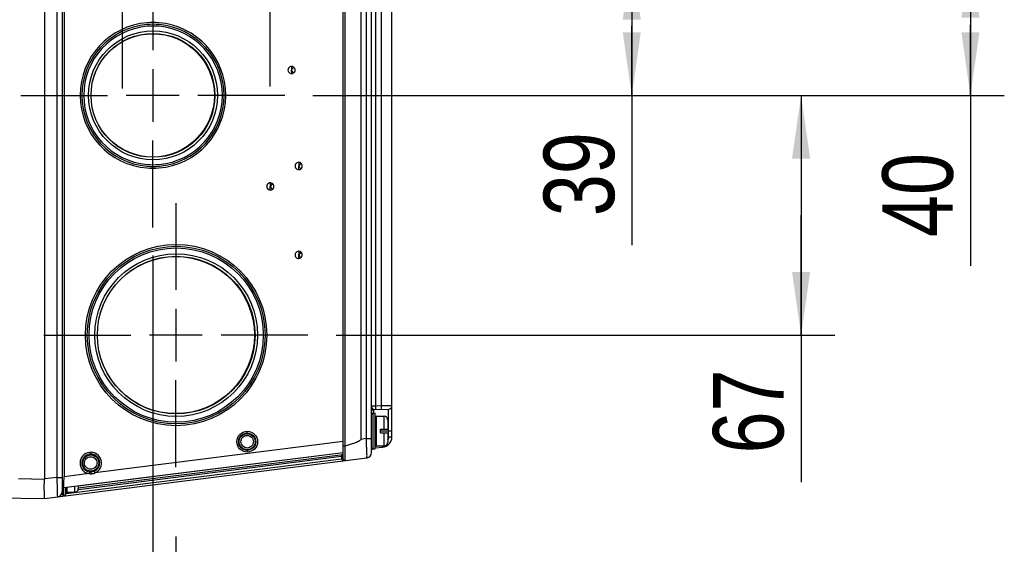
# Model space of a CAD drawing. Header units: inches. Extents: x 0 to 117, y 0 to 83.
# Tile 33 of 73: x 53 to 64, y 63 to 69. Entities that reach past the tile are written whole.
import ezdxf

# ---------------------------------------------------------------- set-up
doc = ezdxf.new("R2010")
doc.units = ezdxf.units.IN
doc.header["$LTSCALE"] = 6.431102
doc.header["$MEASUREMENT"] = 0
doc.linetypes.add('CENTER', pattern=[0.6, 0.375, -0.075, 0.075, -0.075])
doc.layers.get('0').update_dxf_attribs({"linetype": 'CONTINUOUS'})
doc.layers.add('DEFAULT_1', color=7, linetype='CENTER')
doc.styles.get("Standard").update_dxf_attribs({"font": 'txt', "width": 0.8})
doc.dimstyles.new('DIMSTYLE_2', dxfattribs={"dimtxt": 0.78125, "dimasz": 0.7, "dimexe": 0.18, "dimexo": 0.0625, "dimgap": 0.09, "dimtad": 1, "dimdec": 0, "dimzin": 4, "dimdsep": 46, "dimtxsty": 'STANDARD', "dimblk": '_FILLED', "dimblk1": '_FILLED', "dimblk2": '_FILLED', "dimcen": 0.09, "dimadec": 0, "dimazin": 0, "dimtfac": 1, "dimtdec": 0, "dimtofl": 0, "dimtmove": 0, "dimatfit": 3, "dimldrblk": '_FILLED', "dimfxl": 1, "dimtolj": 1, "dimtzin": 4, "dimarcsym": 0})

# ---------------------------------------------------------------- blocks, each defined once
blk = doc.blocks.new('_FILLED')
at = {"color": 0, "linetype": 'BYBLOCK'}
blk.add_solid([(0, 0), (-1, 0.143), (-1, -0.143)], dxfattribs=at)
blk = doc.blocks.new('*D4')
at = {"color": 7, "linetype": 'CONTINUOUS'}
for p, q in [((56.394, 69.711), (60.634, 69.711)), ((60.259, 69.711), (60.259, 68.941)), ((60.259, 68.172), (60.259, 68.941)), ((60.259, 68.941), (60.259, 66.514)), ((56.728, 68.172), (60.634, 68.172))]:
    blk.add_line(p, q, dxfattribs=at)
at = {"color": 7, "linetype": 'CONTINUOUS', "xscale": 0.7, "yscale": 0.7, "zscale": 0.7}
for p, rotation in [((60.259, 69.711), 90), ((60.259, 68.172), 270)]:
    blk.add_blockref('_FILLED', p, dxfattribs=dict(at, rotation=rotation))
at = {"color": 7, "linetype": 'CONTINUOUS', "insert": (59.283, 67.764), "char_height": 0.7812, "width": 1.25, "attachment_point": 3, "rotation": 90, "line_spacing_factor": 0.9}
blk.add_mtext('39', dxfattribs=at)
blk = doc.blocks.new('*D19')
at = {"color": 7, "linetype": 'CONTINUOUS'}
for p, q in [((56.728, 68.172), (62.509, 68.172)), ((62.134, 68.172), (62.134, 66.844)), ((62.134, 65.517), (62.134, 66.844)), ((62.134, 66.844), (62.134, 63.886)), ((56.985, 65.517), (62.509, 65.517))]:
    blk.add_line(p, q, dxfattribs=at)
at = {"color": 7, "linetype": 'CONTINUOUS', "xscale": 0.7, "yscale": 0.7, "zscale": 0.7}
for p, rotation in [((62.134, 68.172), 90), ((62.134, 65.517), 270)]:
    blk.add_blockref('_FILLED', p, dxfattribs=dict(at, rotation=rotation))
at = {"color": 7, "linetype": 'CONTINUOUS', "insert": (61.158, 65.136), "char_height": 0.7812, "width": 1.25, "attachment_point": 3, "rotation": 90, "line_spacing_factor": 0.9}
blk.add_mtext('67', dxfattribs=at)
blk = doc.blocks.new('*D20')
at = {"color": 7, "linetype": 'CONTINUOUS'}
for p, q in [((58.029, 69.731), (64.384, 69.731)), ((64.009, 69.731), (64.009, 68.951)), ((64.009, 68.172), (64.009, 68.951)), ((64.009, 68.951), (64.009, 66.283)), ((56.728, 68.172), (64.384, 68.172))]:
    blk.add_line(p, q, dxfattribs=at)
at = {"color": 7, "linetype": 'CONTINUOUS', "xscale": 0.7, "yscale": 0.7, "zscale": 0.7}
for p, rotation in [((64.009, 69.731), 90), ((64.009, 68.172), 270)]:
    blk.add_blockref('_FILLED', p, dxfattribs=dict(at, rotation=rotation))
at = {"color": 7, "linetype": 'CONTINUOUS', "insert": (63.033, 67.533), "char_height": 0.7812, "width": 1.25, "attachment_point": 3, "rotation": 90, "line_spacing_factor": 0.9}
blk.add_mtext('40', dxfattribs=at)
blk = doc.blocks.new('*D22')
at = {"color": 7, "linetype": 'CONTINUOUS'}
for p, q in [((54.954, 66.398), (54.954, 61.004)), ((55.211, 63.286), (55.211, 61.004)), ((54.954, 61.379), (53.131, 61.379)), ((53.131, 61.379), (55.083, 61.379)), ((56.211, 61.379), (55.083, 61.379)), ((55.211, 61.379), (56.211, 61.379))]:
    blk.add_line(p, q, dxfattribs=at)
at = {"color": 7, "linetype": 'CONTINUOUS', "xscale": 0.7, "yscale": 0.7, "zscale": 0.7}
blk.add_blockref('_FILLED', (54.954, 61.379), dxfattribs=at)
at = {"color": 7, "linetype": 'CONTINUOUS', "xscale": 0.7, "yscale": 0.7, "zscale": 0.7, "rotation": 180}
blk.add_blockref('_FILLED', (55.211, 61.379), dxfattribs=at)
at = {"color": 7, "linetype": 'CONTINUOUS', "insert": (53.756, 62.356), "char_height": 0.781, "width": 0.625, "attachment_point": 3, "line_spacing_factor": 0.9}
blk.add_mtext('7', dxfattribs=at)

msp = doc.modelspace()

# ---------------------------------------------------------------- linework, layer by layer
at = {"color": 7, "linetype": 'CONTINUOUS'}
for p, q in [((53.953, 73.182), (53.953, 63.757)), ((53.756, 73.017), (53.756, 63.922)), ((53.895, 63.941), (53.895, 72.998)), ((53.973, 72.993), (53.973, 63.947)), ((57.063, 64.146), (57.063, 72.793)), ((57.378, 64.215), (57.378, 72.724)), ((57.083, 72.651), (57.083, 64.288)), ((57.26, 72.577), (57.26, 64.362)), ((57.32, 64.37), (57.32, 72.569)), ((57.421, 72.209), (57.421, 64.731)), ((57.487, 64.732), (57.487, 69.423)), ((57.603, 64.391), (57.603, 69.415)), ((54.957, 68.959), (54.958, 68.959)), ((54.954, 68.464), (54.954, 67.879)), ((56.515, 68.42), (56.492, 68.452)), ((56.493, 68.413), (56.492, 68.452)), ((55.247, 68.172), (54.662, 68.172)), ((54.957, 67.384), (54.958, 67.384)), ((56.594, 67.422), (56.571, 67.39)), ((56.571, 67.35), (56.571, 67.389)), ((56.279, 67.195), (56.256, 67.163)), ((56.256, 67.123), (56.256, 67.163)), ((55.214, 66.501), (55.214, 66.501)), ((56.594, 66.437), (56.571, 66.405)), ((56.571, 66.365), (56.571, 66.405)), ((55.211, 65.809), (55.211, 65.225)), ((55.503, 65.517), (54.919, 65.517)), ((57.421, 64.731), (57.378, 64.728)), ((57.398, 64.691), (57.565, 64.695)), ((57.398, 64.691), (57.398, 64.651)), ((57.487, 64.732), (57.421, 64.731)), ((57.603, 64.734), (57.487, 64.732)), ((57.566, 64.695), (57.565, 64.695)), ((57.565, 64.391), (57.565, 64.695)), ((57.39, 64.651), (57.418, 64.651)), ((57.39, 64.651), (57.39, 64.257)), ((57.418, 64.257), (57.418, 64.651)), ((57.43, 64.619), (57.516, 64.619)), ((57.43, 64.619), (57.43, 64.289)), ((57.516, 64.474), (57.516, 64.619)), ((57.556, 64.58), (57.556, 64.474)), ((55.214, 64.533), (55.214, 64.533)), ((56, 64.431), (56.001, 64.451)), ((57.477, 64.474), (57.556, 64.474)), ((57.477, 64.434), (57.477, 64.474)), ((57.603, 64.454), (57.477, 64.454)), ((57.064, 64.337), (54.314, 63.99)), ((57.32, 64.37), (57.26, 64.362)), ((57.32, 64.37), (57.378, 64.37)), ((57.477, 64.434), (57.556, 64.434)), ((57.516, 64.289), (57.516, 64.434)), ((57.556, 64.434), (57.556, 64.328)), ((57.565, 64.391), (57.603, 64.391)), ((56, 64.241), (56.001, 64.221)), ((57.084, 64.266), (57.084, 64.289)), ((57.085, 64.244), (57.084, 64.266)), ((57.085, 64.224), (57.085, 64.244)), ((57.085, 64.205), (57.085, 64.224)), ((57.39, 64.257), (57.418, 64.257)), ((57.5, 64.273), (57.422, 64.264)), ((57.43, 64.289), (57.516, 64.289)), ((53.756, 63.706), (57.327, 64.157)), ((53.97, 63.828), (57.063, 64.218)), ((57.046, 64.143), (53.996, 63.758)), ((54.129, 63.826), (57.063, 64.196)), ((57.063, 64.214), (54.13, 63.844)), ((54.131, 63.808), (57.046, 64.176)), ((54.268, 64.199), (54.269, 64.218)), ((57.046, 64.176), (57.063, 64.179)), ((57.046, 64.176), (57.046, 64.143)), ((57.063, 64.146), (57.046, 64.143)), ((57.063, 64.179), (57.063, 64.179)), ((57.085, 64.158), (57.085, 64.205)), ((54.254, 64.001), (54.252, 63.982)), ((54.306, 64.008), (54.314, 63.99)), ((53.468, 63.927), (53.756, 63.922)), ((53.895, 63.941), (53.756, 63.924)), ((53.895, 63.941), (53.953, 63.941)), ((53.971, 63.887), (53.972, 63.941)), ((53.972, 63.941), (53.973, 63.947)), ((54.252, 63.982), (53.973, 63.947)), ((54.268, 64), (54.269, 63.98)), ((53.965, 63.824), (53.965, 63.745)), ((53.971, 63.874), (53.971, 63.887)), ((53.993, 63.745), (53.993, 63.83)), ((54.004, 63.828), (54.004, 63.777)), ((54.091, 63.777), (54.091, 63.843)), ((54.13, 63.848), (54.13, 63.816)), ((53.077, 63.718), (53.756, 63.706)), ((53.954, 63.752), (53.944, 63.751)), ((53.965, 63.745), (53.993, 63.745)), ((54.004, 63.777), (54.091, 63.777))]:
    msp.add_line(p, q, dxfattribs=at)
for centre, radius in [((54.958, 68.172), 0.714), ((54.957, 68.172), 0.686), ((54.954, 68.172), 0.683), ((55.213, 65.517), 1.004), ((55.214, 65.517), 0.984), ((55.214, 65.517), 0.965), ((55.214, 65.517), 0.901), ((55.214, 65.517), 0.873), ((55.211, 65.517), 0.87), ((56.001, 64.336), 0.115), ((56, 64.336), 0.0951), ((56, 64.336), 0.0889), ((54.268, 64.1), 0.0891)]:
    msp.add_circle(centre, radius, dxfattribs=at)
for centre, radius, start, end in [((54.957, 68.172), 0.807, 94.6108, 265.3909), ((54.958, 68.172), 0.787, 95.0078, 264.9922), ((54.958, 68.172), 0.768, 95.0074, 264.9934), ((54.957, 68.174), 0.785, 84.9795, 95.0205), ((54.958, 68.174), 0.766, 84.9816, 95.0192), ((54.957, 68.173), 0.805, 85.3834, 94.6183), ((54.956, 68.172), 0.807, 274.6108, 85.3909), ((54.958, 68.172), 0.768, 275.0074, 84.9934), ((54.957, 68.172), 0.787, 275.0078, 84.9922), ((56.492, 68.452), 0.0398, 89.0099, 270.9901), ((56.492, 68.452), 0.0398, 306.1749, 53.825), ((54.958, 68.169), 0.785, 264.9795, 275.0205), ((54.958, 68.17), 0.766, 264.9816, 275.0192), ((56.571, 67.389), 0.0398, 89.0099, 270.9901), ((56.571, 67.389), 0.0398, 306.1749, 53.825), ((54.956, 68.17), 0.805, 265.3834, 274.6183), ((56.256, 67.163), 0.0398, 89.0099, 270.9901), ((56.256, 67.163), 0.0398, 306.1749, 53.825), ((56.571, 66.405), 0.0398, 89.0099, 270.9901), ((56.571, 66.405), 0.0398, 306.1749, 53.825), ((57.398, 64.671), 0.0197, 91.5, 180), ((57.564, 64.734), 0.0394, 272.9187, 360), ((57.39, 64.639), 0.0118, 90, 180), ((57.43, 64.607), 0.0118, 90, 180), ((57.516, 64.58), 0.0394, 0, 90), ((57.485, 64.391), 0.118, 277.2, 360), ((57.486, 64.39), 0.0784, 332.2954, 339.1658), ((57.39, 64.269), 0.0118, 180, 270), ((57.398, 64.241), 0.0197, 115.1554, 180), ((57.43, 64.3), 0.0118, 180, 270), ((57.516, 64.328), 0.0394, 270, 360), ((54.268, 64.1), 0.119, 292.329, 262.0741), ((54.268, 64.1), 0.0991, 292.3343, 262.0749), ((57.074, 64.145), 0.0276, 183.6663, 191.5311), ((57.083, 64.146), 0.0197, 180, 277.2), ((57.319, 64.215), 0.0591, 277.2, 360), ((53.973, 63.808), 0.0197, 97.2, 180), ((54.004, 63.789), 0.0118, 180, 270), ((54.091, 63.816), 0.0394, 270, 360), ((53.894, 63.783), 0.0591, 277.2, 360), ((53.965, 63.757), 0.0118, 180, 270)]:
    msp.add_arc(centre, radius, start, end, dxfattribs=at)
for points, knots in [([(56.493, 68.492), (56.492, 68.485), (56.492, 68.474), (56.493, 68.464), (56.489, 68.451), (56.492, 68.452)], [0, 0, 0, 0, 0.498253, 0.754184, 1, 1, 1, 1]), ([(56.492, 68.452), (56.49, 68.446), (56.501, 68.47), (56.51, 68.475), (56.513, 68.482), (56.515, 68.485)], [0, 0, 0, 0, 0.494469, 0.750035, 1, 1, 1, 1]), ([(56.571, 67.429), (56.571, 67.423), (56.57, 67.411), (56.572, 67.401), (56.568, 67.388), (56.571, 67.389)], [0, 0, 0, 0, 0.498253, 0.754184, 1, 1, 1, 1]), ([(56.594, 67.357), (56.59, 67.363), (56.584, 67.371), (56.577, 67.381), (56.574, 67.39), (56.571, 67.39)], [0, 0, 0, 0, 0.498708, 0.743834, 1, 1, 1, 1]), ([(56.256, 67.203), (56.256, 67.196), (56.255, 67.185), (56.257, 67.175), (56.253, 67.161), (56.256, 67.163)], [0, 0, 0, 0, 0.498253, 0.754184, 1, 1, 1, 1]), ([(56.279, 67.131), (56.275, 67.136), (56.269, 67.144), (56.262, 67.154), (56.259, 67.164), (56.256, 67.163)], [0, 0, 0, 0, 0.498708, 0.743834, 1, 1, 1, 1]), ([(56.571, 66.445), (56.571, 66.438), (56.57, 66.427), (56.572, 66.417), (56.568, 66.403), (56.571, 66.405)], [0, 0, 0, 0, 0.498253, 0.754184, 1, 1, 1, 1]), ([(56.594, 66.373), (56.59, 66.378), (56.584, 66.387), (56.577, 66.397), (56.574, 66.406), (56.571, 66.405)], [0, 0, 0, 0, 0.498708, 0.743834, 1, 1, 1, 1]), ([(57.398, 64.691), (57.397, 64.691), (57.395, 64.694), (57.393, 64.695), (57.392, 64.697)], [0, 0, 0, 0, 0.320029, 1, 1, 1, 1]), ([(57.421, 64.731), (57.421, 64.726), (57.421, 64.717), (57.422, 64.703), (57.42, 64.697), (57.422, 64.691), (57.421, 64.691)], [0, 0, 0, 0, 0.381916, 0.706689, 0.923222, 1, 1, 1, 1]), ([(57.487, 64.693), (57.488, 64.693), (57.487, 64.699), (57.488, 64.705), (57.487, 64.718), (57.487, 64.727), (57.487, 64.732)], [0, 0, 0, 0, 0.076436, 0.292747, 0.617766, 1, 1, 1, 1]), ([(56.001, 64.266), (55.983, 64.266), (55.946, 64.281), (55.924, 64.335), (55.946, 64.39), (55.982, 64.405), (56, 64.405)], [0, 0, 0, 0, 0.250126, 0.500005, 0.749861, 1, 1, 1, 1]), ([(56, 64.405), (56.018, 64.405), (56.055, 64.39), (56.077, 64.336), (56.055, 64.282), (56.018, 64.266), (56.001, 64.266)], [0, 0, 0, 0, 0.250126, 0.500005, 0.749861, 1, 1, 1, 1]), ([(57.26, 64.362), (57.26, 64.354), (57.243, 64.343), (57.216, 64.33), (57.176, 64.316), (57.13, 64.301), (57.099, 64.293), (57.083, 64.288)], [0, 0, 0, 0, 0.124359, 0.249059, 0.499308, 0.74965, 1, 1, 1, 1]), ([(57.327, 64.157), (57.328, 64.157), (57.325, 64.165), (57.328, 64.175), (57.326, 64.196), (57.325, 64.221), (57.324, 64.253), (57.323, 64.303), (57.321, 64.343), (57.32, 64.37)], [0, 0, 0, 0, 0.019393, 0.076505, 0.169148, 0.293724, 0.44526, 0.617977, 1, 1, 1, 1]), ([(57.063, 64.291), (57.063, 64.289), (57.074, 64.29), (57.078, 64.289), (57.083, 64.289)], [0, 0, 0, 0, 0.299366, 1, 1, 1, 1]), ([(57.5, 64.273), (57.501, 64.274), (57.498, 64.281), (57.499, 64.285), (57.499, 64.288)], [0, 0, 0, 0, 0.264796, 1, 1, 1, 1]), ([(54.268, 64.03), (54.251, 64.03), (54.214, 64.045), (54.191, 64.099), (54.213, 64.154), (54.25, 64.169), (54.268, 64.169)], [0, 0, 0, 0, 0.250125, 0.500005, 0.749862, 1, 1, 1, 1]), ([(54.268, 64.169), (54.286, 64.169), (54.323, 64.154), (54.345, 64.1), (54.323, 64.046), (54.286, 64.03), (54.268, 64.03)], [0, 0, 0, 0, 0.250125, 0.500005, 0.749862, 1, 1, 1, 1]), ([(57.063, 64.123), (57.062, 64.123), (57.06, 64.123), (57.058, 64.124), (57.058, 64.124)], [0, 0, 0, 0, 0.496931, 1, 1, 1, 1]), ([(57.086, 64.126), (57.086, 64.126), (57.085, 64.131), (57.086, 64.135), (57.085, 64.146), (57.085, 64.154), (57.085, 64.158)], [0, 0, 0, 0, 0.064366, 0.255128, 0.569145, 1, 1, 1, 1]), ([(53.756, 63.706), (53.757, 63.727), (53.755, 63.772), (53.751, 63.845), (53.756, 63.896), (53.756, 63.924)], [0, 0, 0, 0, 0.293995, 0.618583, 1, 1, 1, 1]), ([(53.902, 63.724), (53.903, 63.724), (53.9, 63.733), (53.902, 63.742), (53.9, 63.764), (53.9, 63.79), (53.899, 63.822), (53.898, 63.873), (53.896, 63.914), (53.895, 63.941)], [0, 0, 0, 0, 0.019392, 0.076506, 0.169153, 0.293731, 0.445269, 0.617985, 1, 1, 1, 1]), ([(53.97, 63.828), (53.969, 63.827), (53.972, 63.834), (53.97, 63.841), (53.971, 63.857), (53.971, 63.867), (53.971, 63.874)], [0, 0, 0, 0, 0.066956, 0.264094, 0.581052, 1, 1, 1, 1])]:
    msp.add_open_spline(points, degree=3, knots=knots, dxfattribs=at)
for points in [[(56.515, 68.485), (56.509, 68.489), (56.501, 68.492), (56.493, 68.492)], [(56.493, 68.413), (56.501, 68.413), (56.509, 68.416), (56.515, 68.42)], [(56.594, 67.422), (56.588, 67.426), (56.579, 67.429), (56.571, 67.429)], [(56.571, 67.35), (56.579, 67.35), (56.588, 67.353), (56.594, 67.357)], [(56.279, 67.195), (56.273, 67.2), (56.264, 67.203), (56.256, 67.203)], [(56.256, 67.123), (56.264, 67.123), (56.273, 67.126), (56.279, 67.131)], [(56.594, 66.437), (56.588, 66.442), (56.579, 66.445), (56.571, 66.445)], [(56.571, 66.365), (56.579, 66.366), (56.588, 66.368), (56.594, 66.373)], [(57.392, 64.697), (57.386, 64.707), (57.378, 64.717), (57.378, 64.728)], [(57.565, 64.391), (57.565, 64.381), (57.563, 64.371), (57.56, 64.363)], [(57.046, 64.176), (57.046, 64.181), (57.047, 64.186), (57.05, 64.19)], [(57.058, 64.124), (57.052, 64.126), (57.048, 64.133), (57.047, 64.139)], [(57.05, 64.19), (57.051, 64.193), (57.054, 64.195), (57.058, 64.196)], [(54.268, 64), (54.264, 64), (54.259, 64.001), (54.255, 64.002)], [(54.306, 64.008), (54.294, 64.003), (54.281, 64), (54.268, 64)], [(54.252, 63.982), (54.257, 63.981), (54.263, 63.98), (54.268, 63.981)], [(54.269, 63.98), (54.284, 63.98), (54.3, 63.983), (54.314, 63.99)]]:
    msp.add_open_spline(points, degree=3, dxfattribs=at)
at = {"layer": 'DEFAULT_1', "color": 7, "linetype": 'CENTER'}
for p, q in [((54.954, 69.633), (54.954, 68.672)), ((54.62, 68.249), (54.62, 69.211)), ((56.254, 68.269), (56.254, 69.231)), ((53.493, 68.172), (54.454, 68.172)), ((56.416, 68.172), (55.454, 68.172)), ((54.954, 66.71), (54.954, 67.672)), ((55.211, 66.979), (55.211, 66.017)), ((53.749, 65.517), (54.711, 65.517)), ((56.673, 65.517), (55.711, 65.517)), ((55.211, 64.055), (55.211, 65.017))]:
    msp.add_line(p, q, dxfattribs=at)

# ---------------------------------------------------------------- dimensions: what is measured, and where the dimension line sits
at = {"color": 7, "linetype": 'CONTINUOUS'}
for base, p1, p2, angle, picture, middle in [((60.259, 68.172), (56.394, 69.711), (56.728, 68.172), 270, '*D4', (60.233, 66.021)), ((64.009, 69.731), (56.728, 68.172), (58.029, 69.731), 90, '*D20', (63.983, 65.791)), ((62.134, 68.172), (56.985, 65.517), (56.728, 68.172), 90, '*D19', (62.108, 63.393)), ((54.954, 61.379), (55.211, 63.286), (54.954, 66.398), 180, '*D22', (52.818, 61.965))]:
    dim = msp.add_linear_dim(base=base, p1=p1, p2=p2, angle=angle, dimstyle='DIMSTYLE_2', dxfattribs=at)
    dim.commit()
    dim.dimension.update_dxf_attribs({"geometry": picture, "text_midpoint": middle, "dimtype": 160})

doc.saveas('drawing.dxf')
